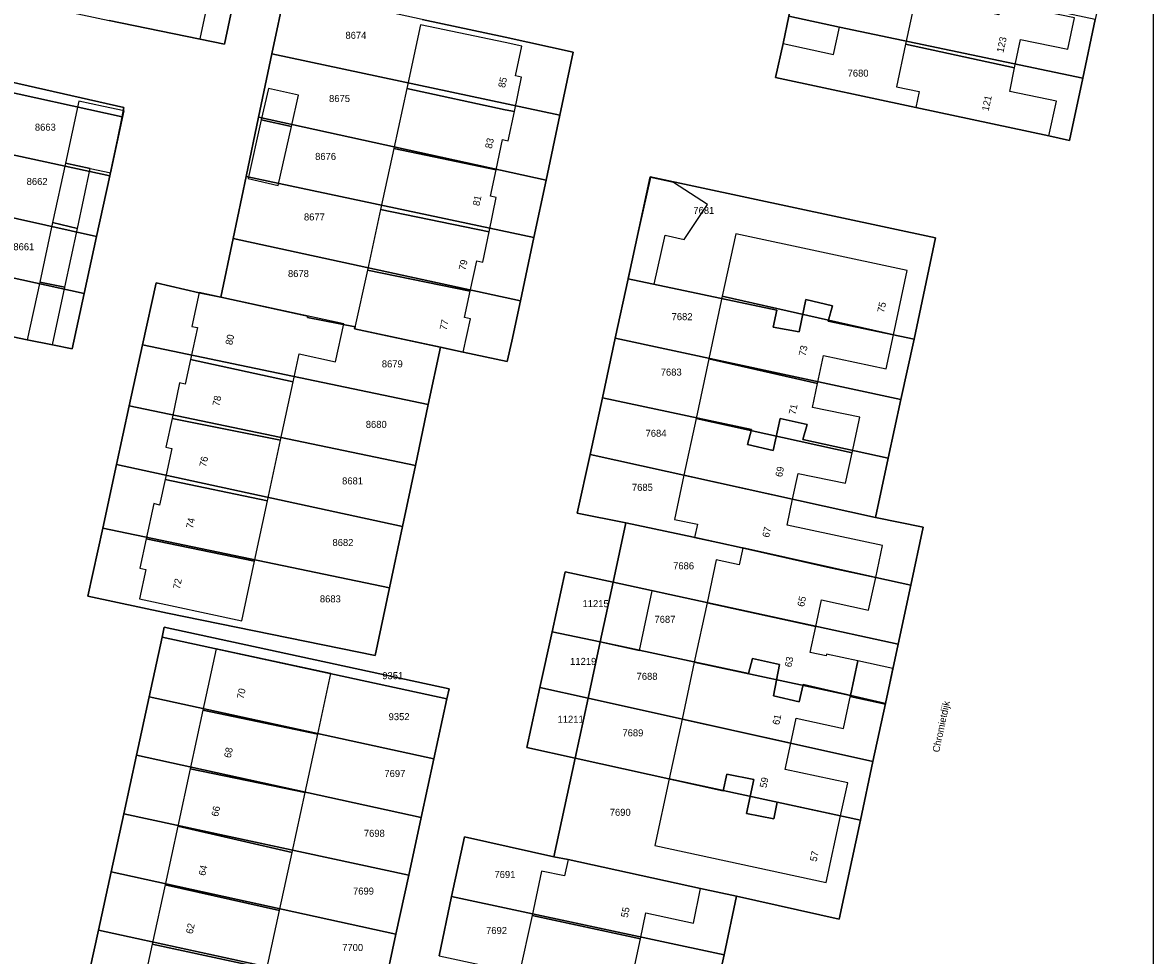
# Model space of a CAD drawing. Header units: metres. Extents: x 91564 to 92566, y 393362 to 394362.
# Tile 75 of 86: x 92452 to 92564, y 393818 to 393911. Entities that reach past the tile are written whole.
import ezdxf

# ---------------------------------------------------------------- set-up
doc = ezdxf.new("R2010")
doc.units = ezdxf.units.M
doc.linetypes.add('HIDDEN', pattern=[5.35, 2.675, -2.675])
for name, color, linetype in [('ADRES', 1, 'CONTINUOUS'), ('PAND', 1, 'CONTINUOUS'), ('PERCEEL', 7, 'CONTINUOUS'), ('PERCEELNUMMER', 7, 'CONTINUOUS'), ('TEC-RASTERVERDELING', 9, 'HIDDEN')]:
    doc.layers.add(name, color=color, linetype=linetype)

msp = doc.modelspace()

# ---------------------------------------------------------------- linework, layer by layer
at = {"layer": 'PAND'}
for points in [[(92556.639, 393911.376), (92541.074, 393914.577), (92539.835, 393908.759), (92550.689, 393906.387), (92551.281, 393909.218), (92555.979, 393908.232), (92556.639, 393911.376)], [(92472.885, 393912.673), (92470.428, 393913.189), (92469.606, 393909.275), (92472.062, 393908.759), (92472.885, 393912.673)], [(92528.236, 393911.529), (92527.641, 393908.824), (92532.681, 393907.716), (92533.275, 393910.421), (92528.236, 393911.529)], [(92500, 393908.923), (92491.566, 393910.66), (92490.194, 393904.329), (92500, 393902.221), (92500.905, 393902.026), (92501.624, 393905.473), (92501.036, 393905.595), (92501.651, 393908.542), (92500, 393908.923)], [(92550.689, 393906.387), (92539.835, 393908.759), (92538.931, 393904.514), (92541.191, 393904.032), (92540.853, 393902.448), (92554.094, 393899.629), (92554.866, 393903.071), (92550.199, 393904.048), (92550.689, 393906.387)], [(92475.726, 393901.213), (92478.731, 393900.538), (92479.431, 393903.66), (92476.427, 393904.335), (92475.726, 393901.213)], [(92500, 393899.187), (92500.3, 393899.124), (92500.905, 393902.026), (92500, 393902.221), (92490.194, 393904.329), (92488.898, 393898.347), (92499.081, 393896.253), (92499.713, 393899.248), (92500, 393899.187)], [(92462.075, 393902.097), (92460.014, 393902.544), (92457.579, 393903.071), (92456.242, 393896.902), (92458.694, 393896.358), (92460.738, 393895.928), (92462.075, 393902.097)], [(92478.731, 393900.538), (92475.726, 393901.213), (92474.411, 393895.359), (92477.416, 393894.684), (92478.731, 393900.538)], [(92499.081, 393896.253), (92488.898, 393898.347), (92487.584, 393892.28), (92498.392, 393890.078), (92499.113, 393893.498), (92498.526, 393893.622), (92499.081, 393896.253)], [(92458.694, 393896.358), (92456.242, 393896.902), (92454.963, 393891.002), (92457.425, 393890.406), (92458.694, 393896.358)], [(92516.746, 393894.975), (92514.453, 393895.487), (92512.211, 393885.434), (92514.817, 393884.853), (92515.905, 393889.732), (92517.814, 393889.306), (92520.123, 393892.776), (92516.746, 393894.975)], [(92498.392, 393890.078), (92487.584, 393892.28), (92486.279, 393886.257), (92496.509, 393884.157), (92497.16, 393887.166), (92497.755, 393887.054), (92498.392, 393890.078)], [(92457.425, 393890.406), (92454.963, 393891.002), (92453.672, 393885.045), (92456.175, 393884.546), (92457.425, 393890.406)], [(92521.601, 393883.646), (92538.64, 393879.82), (92540.002, 393886.215), (92522.941, 393889.88), (92521.601, 393883.646)], [(92496.509, 393884.157), (92486.279, 393886.257), (92485.011, 393880.406), (92493.539, 393878.583), (92495.812, 393878.097), (92496.53, 393881.419), (92495.944, 393881.546), (92496.509, 393884.157)], [(92456.175, 393884.546), (92453.672, 393885.045), (92452.433, 393879.326), (92454.952, 393878.815), (92456.175, 393884.546)], [(92469.549, 393884.014), (92468.804, 393880.659), (92469.39, 393880.528), (92468.683, 393877.374), (92478.904, 393875.143), (92479.502, 393877.921), (92483.119, 393877.139), (92483.929, 393880.903), (92469.549, 393884.014)], [(92538.64, 393879.82), (92521.601, 393883.646), (92520.262, 393877.412), (92531.088, 393874.981), (92531.68, 393877.764), (92537.92, 393876.437), (92538.64, 393879.82)], [(92478.904, 393875.143), (92468.683, 393877.374), (92468.133, 393874.917), (92467.6, 393875.024), (92466.843, 393871.501), (92477.65, 393869.322), (92478.904, 393875.143)], [(92531.088, 393874.981), (92520.262, 393877.412), (92518.989, 393871.485), (92534.517, 393868.074), (92535.276, 393871.605), (92530.577, 393872.58), (92531.088, 393874.981)], [(92477.65, 393869.322), (92466.843, 393871.501), (92466.224, 393868.621), (92466.811, 393868.495), (92466.149, 393865.413), (92476.348, 393863.278), (92477.65, 393869.322)], [(92534.517, 393868.074), (92518.989, 393871.485), (92517.775, 393865.834), (92528.596, 393863.45), (92529.15, 393866.027), (92533.868, 393865.054), (92534.517, 393868.074)], [(92476.348, 393863.278), (92466.149, 393865.413), (92465.603, 393862.873), (92465.022, 393863.011), (92464.265, 393859.498), (92475.056, 393857.278), (92476.348, 393863.278)], [(92528.04, 393860.861), (92528.596, 393863.45), (92517.775, 393865.834), (92516.833, 393861.449), (92519.121, 393860.958), (92518.838, 393859.644), (92523.629, 393858.614), (92536.869, 393855.677), (92537.555, 393858.86), (92528.04, 393860.861)], [(92475.056, 393857.278), (92464.265, 393859.498), (92463.641, 393856.599), (92464.228, 393856.473), (92463.594, 393853.53), (92473.777, 393851.341), (92475.056, 393857.278)], [(92536.869, 393855.677), (92523.629, 393858.614), (92523.561, 393858.296), (92523.266, 393856.927), (92520.998, 393857.414), (92520.082, 393853.149), (92530.906, 393850.797), (92531.477, 393853.442), (92536.163, 393852.402), (92536.869, 393855.677)], [(92513.362, 393848.409), (92514.636, 393854.332), (92510.727, 393855.181), (92509.45, 393849.245), (92513.362, 393848.409)], [(92530.906, 393850.797), (92520.082, 393853.149), (92518.813, 393847.244), (92534.348, 393843.921), (92535.085, 393847.353), (92531.955, 393848.024), (92531.923, 393847.878), (92530.347, 393848.203), (92530.906, 393850.797)], [(92469.913, 393842.467), (92481.346, 393840.077), (92482.649, 393846.091), (92471.234, 393848.565), (92469.913, 393842.467)], [(92534.348, 393843.921), (92518.813, 393847.244), (92517.594, 393841.57), (92528.41, 393839.16), (92528.941, 393841.652), (92533.646, 393840.646), (92534.348, 393843.921)], [(92535.085, 393847.353), (92534.348, 393843.921), (92534.323, 393843.804), (92537.824, 393843.054), (92538.584, 393846.603), (92535.085, 393847.353)], [(92481.346, 393840.077), (92469.913, 393842.467), (92468.648, 393836.633), (92480.086, 393834.265), (92481.346, 393840.077)], [(92528.41, 393839.16), (92517.594, 393841.57), (92516.317, 393835.627), (92533.375, 393831.95), (92534.079, 393835.225), (92527.857, 393836.567), (92528.41, 393839.16)], [(92480.086, 393834.265), (92468.648, 393836.633), (92467.407, 393830.905), (92478.791, 393828.29), (92480.086, 393834.265)], [(92533.375, 393831.95), (92516.317, 393835.627), (92514.89, 393828.983), (92531.95, 393825.318), (92533.375, 393831.95)], [(92478.791, 393828.29), (92467.407, 393830.905), (92466.144, 393825.078), (92477.544, 393822.533), (92478.791, 393828.29)], [(92502.664, 393822.03), (92513.446, 393819.702), (92513.998, 393822.273), (92518.72, 393821.26), (92519.432, 393824.72), (92506.248, 393827.589), (92505.895, 393825.957), (92503.618, 393826.449), (92502.664, 393822.03)], [(92477.544, 393822.533), (92466.144, 393825.078), (92464.864, 393819.171), (92476.282, 393816.708), (92477.544, 393822.533)], [(92513.446, 393819.702), (92502.664, 393822.03), (92501.398, 393816.166), (92516.897, 393812.819), (92517.592, 393816.082), (92512.886, 393817.091), (92513.446, 393819.702)], [(92476.282, 393816.708), (92464.864, 393819.171), (92463.631, 393813.479), (92466.563, 393812.844), (92466.006, 393810.273), (92473.629, 393808.621), (92474.186, 393811.192), (92475.046, 393811.006), (92476.282, 393816.708)]]:
    msp.add_lwpolyline(points, dxfattribs=at)
at = {"layer": 'PERCEEL'}
for points in [[(92564.497, 393810.404), (92564.497, 393966.528), (92545.514, 393986.903), (92538.776, 393993.18), (92532.071, 393998.007), (92527.304, 394001.026), (92522.087, 394004.11), (92516.378, 394006.783), (92510.842, 394009.585), (92505.171, 394011.658), (92475.408, 394018.695), (92434.933, 394028.515)], [(92526.892, 393905.418), (92527.64, 393908.82), (92528.235, 393911.525), (92528.48, 393912.639), (92529.498, 393917.268), (92529.536, 393917.505), (92530.797, 393923.571), (92531.968, 393929.157), (92542.855, 393926.92), (92545.99, 393926.22), (92559.22, 393923.375), (92561.215, 393922.946), (92560.017, 393917.256), (92558.717, 393911.189), (92557.466, 393905.373), (92556.144, 393899.168), (92554.09, 393899.625), (92540.85, 393902.445), (92526.892, 393905.418)], [(92447.048, 393919.887), (92445.851, 393914.191), (92450.445, 393913.29), (92460.585, 393911.115), (92472.053, 393908.751), (92473.281, 393914.594), (92447.048, 393919.887)], [(92557.466, 393905.373), (92558.717, 393911.189), (92551.973, 393912.62), (92552.327, 393914.154), (92549.611, 393914.714), (92549.113, 393911.677), (92546.646, 393912.208), (92546.911, 393913.685), (92529.536, 393917.505), (92529.498, 393917.268), (92528.48, 393912.639), (92528.235, 393911.525), (92533.275, 393910.42), (92557.466, 393905.373)], [(92473.281, 393914.594), (92472.053, 393908.751), (92460.585, 393911.115)], [(92458.465, 393853.79), (92459.942, 393860.583), (92461.324, 393866.897), (92462.582, 393872.732), (92463.898, 393878.816), (92465.25, 393884.98), (92469.545, 393884.01), (92471.684, 393883.548), (92472.914, 393889.397), (92474.209, 393895.558), (92475.454, 393901.475), (92476.78, 393907.784), (92478.145, 393914.2)], [(92478.145, 393914.2), (92476.78, 393907.784), (92505.439, 393901.678), (92506.775, 393907.96), (92500, 393909.425), (92491.73, 393911.21), (92478.145, 393914.2)], [(92491.73, 393911.21), (92500, 393909.425), (92506.775, 393907.96), (92505.439, 393901.678), (92504.081, 393895.214), (92502.854, 393889.494), (92501.518, 393883.189), (92500.665, 393879.195), (92500.191, 393877.15), (92495.81, 393878.095), (92493.541, 393878.58), (92492.336, 393872.867), (92491.056, 393866.805), (92489.777, 393860.742), (92488.486, 393854.629), (92487.063, 393847.883), (92466.385, 393852.11), (92458.465, 393853.79)], [(92528.235, 393911.525), (92527.64, 393908.82), (92526.892, 393905.418), (92540.85, 393902.445), (92554.09, 393899.625), (92556.144, 393899.168), (92557.466, 393905.373), (92533.275, 393910.42), (92528.235, 393911.525)], [(92428.529, 393884.387), (92429.769, 393890.126), (92430.975, 393895.93), (92432.253, 393901.793), (92432.865, 393904.72), (92435.71, 393907.336), (92436.655, 393908.184), (92462.039, 393902.448), (92461.863, 393901.516), (92461.463, 393899.403), (92460.648, 393895.643), (92459.341, 393889.611), (92458.108, 393883.922), (92456.914, 393878.417), (92454.95, 393878.815), (92452.43, 393879.325), (92443.216, 393881.226), (92433.065, 393883.395), (92428.529, 393884.387)], [(92435.71, 393907.336), (92437.978, 393906.789), (92448.27, 393904.495), (92461.863, 393901.516), (92462.039, 393902.448), (92436.655, 393908.184), (92435.71, 393907.336)], [(92476.78, 393907.784), (92475.454, 393901.475), (92504.081, 393895.214), (92505.439, 393901.678), (92476.78, 393907.784)], [(92432.865, 393904.72), (92432.253, 393901.793), (92460.648, 393895.643), (92461.463, 393899.403), (92461.863, 393901.516), (92448.27, 393904.495), (92437.978, 393906.789), (92435.71, 393907.336), (92432.865, 393904.72)], [(92432.253, 393901.793), (92430.975, 393895.93), (92459.341, 393889.611), (92460.648, 393895.643), (92432.253, 393901.793)], [(92475.454, 393901.475), (92474.209, 393895.558), (92502.854, 393889.494), (92504.081, 393895.214), (92475.454, 393901.475)], [(92430.975, 393895.93), (92429.769, 393890.126), (92458.108, 393883.922), (92459.341, 393889.611), (92430.975, 393895.93)], [(92501.518, 393883.189), (92502.854, 393889.494), (92474.209, 393895.558), (92472.914, 393889.397), (92501.518, 393883.189)], [(92493.409, 393818), (92494.653, 393823.901), (92495.94, 393829.845), (92504.851, 393827.872), (92506.964, 393837.691), (92502.145, 393838.754), (92503.451, 393844.72), (92504.665, 393850.268), (92505.966, 393856.215), (92510.727, 393855.181), (92511.999, 393861.092), (92507.171, 393862.055), (92508.435, 393867.891), (92509.663, 393873.556), (92510.949, 393879.49), (92512.224, 393885.375), (92514.416, 393895.547), (92542.815, 393889.48), (92540.685, 393879.372), (92539.379, 393873.39), (92538.12, 393867.534), (92536.86, 393861.63), (92541.595, 393860.665), (92540.359, 393854.909), (92539.097, 393849.018), (92537.836, 393843.124), (92536.593, 393837.337), (92535.366, 393831.521), (92533.24, 393821.65), (92523.02, 393823.935), (92521.773, 393818.1), (92520.492, 393812.253)], [(92512.224, 393885.375), (92527.04, 393882.26), (92526.654, 393880.58), (92529.234, 393880.101), (92529.901, 393883.331), (92532.553, 393882.708), (92532.15, 393881.185), (92540.685, 393879.372), (92542.815, 393889.48), (92514.416, 393895.547), (92512.224, 393885.375)], [(92429.769, 393890.126), (92428.529, 393884.387), (92433.065, 393883.395), (92443.216, 393881.226), (92452.43, 393879.325), (92454.95, 393878.815), (92456.914, 393878.417), (92458.108, 393883.922), (92429.769, 393890.126)], [(92493.541, 393878.58), (92495.81, 393878.095), (92500.191, 393877.15), (92500.665, 393879.195), (92501.518, 393883.189), (92472.914, 393889.397), (92471.684, 393883.548), (92480.355, 393881.678), (92480.327, 393881.547), (92485.054, 393880.622), (92485.006, 393880.404), (92493.541, 393878.58)], [(92539.379, 393873.39), (92540.685, 393879.372), (92532.15, 393881.185), (92532.553, 393882.708), (92529.901, 393883.331), (92529.234, 393880.101), (92526.654, 393880.58), (92527.04, 393882.26), (92512.224, 393885.375), (92510.949, 393879.49), (92539.379, 393873.39)], [(92471.684, 393883.548), (92469.545, 393884.01), (92465.25, 393884.98), (92463.898, 393878.816), (92492.336, 393872.867), (92493.541, 393878.58), (92485.006, 393880.404), (92485.054, 393880.622), (92480.327, 393881.547), (92480.355, 393881.678), (92471.684, 393883.548)], [(92510.949, 393879.49), (92509.663, 393873.556), (92524.494, 393870.387), (92524.121, 393868.883), (92526.65, 393868.287), (92527.361, 393871.482), (92530.043, 393870.879), (92529.62, 393869.385), (92538.12, 393867.534), (92539.379, 393873.39), (92510.949, 393879.49)], [(92463.898, 393878.816), (92462.582, 393872.732), (92491.056, 393866.805), (92492.336, 393872.867), (92463.898, 393878.816)], [(92462.582, 393872.732), (92461.324, 393866.897), (92489.777, 393860.742), (92491.056, 393866.805), (92462.582, 393872.732)], [(92536.86, 393861.63), (92538.12, 393867.534), (92529.62, 393869.385), (92530.043, 393870.879), (92527.361, 393871.482), (92526.65, 393868.287), (92524.121, 393868.883), (92524.494, 393870.387), (92509.663, 393873.556), (92508.435, 393867.891), (92536.86, 393861.63)], [(92508.435, 393867.891), (92507.171, 393862.055), (92511.999, 393861.092), (92518.72, 393859.669), (92523.582, 393858.624), (92532.065, 393856.705), (92536.865, 393855.675), (92540.359, 393854.909), (92541.595, 393860.665), (92536.86, 393861.63), (92508.435, 393867.891)], [(92461.324, 393866.897), (92459.942, 393860.583), (92488.486, 393854.629), (92489.777, 393860.742), (92461.324, 393866.897)], [(92459.942, 393860.583), (92458.465, 393853.79), (92466.385, 393852.11), (92487.063, 393847.883), (92488.486, 393854.629), (92459.942, 393860.583)], [(92539.097, 393849.018), (92540.359, 393854.909), (92536.865, 393855.675), (92532.065, 393856.705), (92523.582, 393858.624), (92518.72, 393859.669), (92511.999, 393861.092), (92510.727, 393855.181), (92539.097, 393849.018)], [(92509.45, 393849.245), (92510.727, 393855.181), (92505.966, 393856.215), (92504.665, 393850.268), (92509.45, 393849.245)], [(92510.727, 393855.181), (92509.45, 393849.245), (92524.193, 393846.094), (92524.615, 393847.588), (92527.302, 393847.009), (92526.686, 393843.896), (92529.264, 393843.289), (92529.631, 393845), (92537.836, 393843.124), (92539.097, 393849.018), (92510.727, 393855.181)], [(92457.664, 393812.055), (92457.876, 393813.031), (92459.515, 393820.572), (92460.773, 393826.357), (92462.034, 393832.155), (92463.3, 393837.98), (92464.561, 393843.779), (92465.855, 393849.729), (92466.067, 393850.706), (92494.408, 393844.564), (92494.196, 393843.587), (92492.9, 393837.604), (92491.635, 393831.765), (92490.391, 393826.018), (92489.126, 393820.178), (92487.873, 393814.391), (92486.249, 393806.892), (92486.037, 393805.915), (92457.664, 393812.055)], [(92466.067, 393850.706), (92465.855, 393849.729), (92494.196, 393843.587), (92494.408, 393844.564), (92466.067, 393850.706)], [(92508.246, 393843.652), (92509.45, 393849.245), (92504.665, 393850.268), (92503.451, 393844.72), (92508.246, 393843.652)], [(92494.196, 393843.587), (92465.855, 393849.729), (92464.561, 393843.779), (92492.9, 393837.604), (92494.196, 393843.587)], [(92536.593, 393837.337), (92537.836, 393843.124), (92529.631, 393845), (92529.264, 393843.289), (92526.686, 393843.896), (92527.302, 393847.009), (92524.615, 393847.588), (92524.193, 393846.094), (92509.45, 393849.245), (92508.246, 393843.652), (92536.593, 393837.337)], [(92506.964, 393837.691), (92508.246, 393843.652), (92503.451, 393844.72), (92502.145, 393838.754), (92506.964, 393837.691)], [(92464.561, 393843.779), (92463.3, 393837.98), (92491.635, 393831.765), (92492.9, 393837.604), (92464.561, 393843.779)], [(92508.246, 393843.652), (92506.964, 393837.691), (92521.694, 393834.441), (92522.05, 393836.102), (92524.743, 393835.548), (92523.995, 393832.182), (92526.717, 393831.647), (92527.049, 393833.313), (92535.366, 393831.521), (92536.593, 393837.337), (92508.246, 393843.652)], [(92491.635, 393831.765), (92463.3, 393837.98), (92462.034, 393832.155), (92490.391, 393826.018), (92491.635, 393831.765)], [(92506.964, 393837.691), (92504.851, 393827.872), (92506.245, 393827.585), (92519.43, 393824.72), (92523.02, 393823.935), (92533.24, 393821.65), (92535.366, 393831.521), (92527.049, 393833.313), (92526.717, 393831.647), (92523.995, 393832.182), (92524.743, 393835.548), (92522.05, 393836.102), (92521.694, 393834.441), (92506.964, 393837.691)], [(92490.391, 393826.018), (92462.034, 393832.155), (92460.773, 393826.357), (92489.126, 393820.178), (92490.391, 393826.018)], [(92521.773, 393818.1), (92523.02, 393823.935), (92519.43, 393824.72), (92506.245, 393827.585), (92504.851, 393827.872), (92495.94, 393829.845), (92494.653, 393823.901), (92521.773, 393818.1)], [(92489.126, 393820.178), (92460.773, 393826.357), (92459.515, 393820.572), (92487.873, 393814.391), (92489.126, 393820.178)], [(92494.653, 393823.901), (92493.409, 393818), (92506.846, 393815.123), (92507.186, 393816.711), (92509.81, 393816.197), (92509.194, 393813.083), (92511.71, 393812.541), (92512.043, 393813.977), (92520.492, 393812.253), (92521.773, 393818.1), (92494.653, 393823.901)], [(92487.873, 393814.391), (92459.515, 393820.572), (92457.876, 393813.031), (92486.249, 393806.892), (92487.873, 393814.391)]]:
    msp.add_lwpolyline(points, dxfattribs=at)
at = {"layer": 'TEC-RASTERVERDELING'}
msp.add_lwpolyline([(91564.497, 393362.049), (92564.497, 393362.049), (92564.497, 394362.049), (91564.497, 394362.049), (91564.497, 393362.049)], dxfattribs=at)

# ---------------------------------------------------------------- texts
at = {"layer": 'ADRES'}
for s, rotation, p in [('123', 77.498, (92549.568, 393907.857)), ('85', 77.802, (92499.97, 393904.357)), ('121', 77.504, (92548.089, 393902.033)), ('83', 77.802, (92498.661, 393898.3)), ('81', 77.796, (92497.425, 393892.595)), ('79', 77.802, (92496.043, 393886.188)), ('75', 77.997, (92537.693, 393881.978)), ('77', 77.997, (92494.146, 393880.231)), ('80', 77.899, (92472.824, 393878.753)), ('73', 77.997, (92529.879, 393877.654)), ('78', 77.899, (92471.533, 393872.666)), ('71', 77.899, (92528.883, 393871.823)), ('76', 77.899, (92470.229, 393866.611)), ('69', 77.899, (92527.545, 393865.607)), ('74', 77.899, (92468.911, 393860.496)), ('67', 77.899, (92526.247, 393859.593)), ('72', 77.899, (92467.609, 393854.456)), ('65', 78.1, (92529.735, 393852.696)), ('63', 78.1, (92528.47, 393846.685)), ('70', 77.802, (92473.96, 393843.525)), ('Chromietdijk', 77.997, (92543.177, 393838.21)), ('61', 78.1, (92527.261, 393840.943)), ('68', 77.802, (92472.687, 393837.651)), ('59', 77.899, (92525.984, 393834.673)), ('66', 77.802, (92471.423, 393831.82)), ('57', 77.899, (92530.978, 393827.338)), ('64', 77.802, (92470.148, 393825.929)), ('55', 78.398, (92512.18, 393821.759)), ('62', 77.802, (92468.892, 393820.14))]:
    msp.add_text(s, height=0.7, rotation=rotation, dxfattribs=at).set_placement(p)
at = {"layer": 'PERCEELNUMMER'}
for s, p in [('8674', (92484.099, 393909.274)), ('7680', (92534.069, 393905.512)), ('8675', (92482.469, 393902.98)), ('8663', (92453.194, 393900.132)), ('8676', (92481.081, 393897.222)), ('8662', (92452.376, 393894.73)), ('8677', (92479.969, 393891.199)), ('7681', (92518.72, 393891.848)), ('8661', (92451.052, 393888.233)), ('8678', (92478.377, 393885.562)), ('7682', (92516.555, 393881.273)), ('8679', (92487.719, 393876.572)), ('7683', (92515.474, 393875.755)), ('8680', (92486.122, 393870.551)), ('7684', (92513.964, 393869.665)), ('8681', (92483.766, 393864.925)), ('7685', (92512.606, 393864.284)), ('8682', (92482.809, 393858.793)), ('7686', (92516.707, 393856.474)), ('8683', (92481.555, 393853.184)), ('11215', (92507.69, 393852.71)), ('7687', (92514.85, 393851.149)), ('11219', (92506.455, 393846.962)), ('9351', (92487.766, 393845.542)), ('7688', (92513.071, 393845.474)), ('9352', (92488.395, 393841.462)), ('11211', (92505.206, 393841.201)), ('7689', (92511.661, 393839.849)), ('7697', (92487.974, 393835.802)), ('7690', (92510.4, 393831.941)), ('7698', (92485.931, 393829.852)), ('7691', (92498.928, 393825.749)), ('7699', (92484.852, 393824.103)), ('7692', (92498.091, 393820.178)), ('7700', (92483.775, 393818.483))]:
    msp.add_text(s, height=0.7, dxfattribs=at).set_placement(p)

doc.saveas('drawing.dxf')
